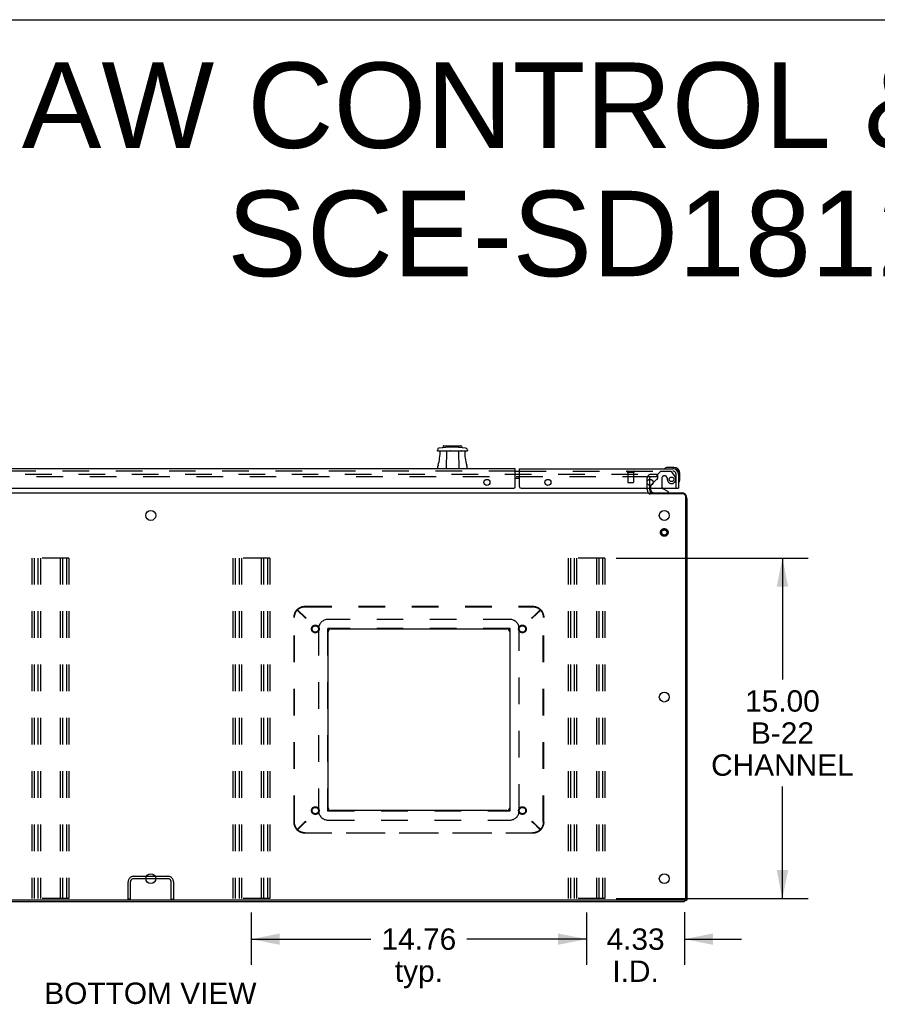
# Model space of a CAD drawing. Header units: inches. Extents: x 0 to 213, y 0 to 138.
# Tile 50 of 50: x 133 to 170, y 95 to 138. Entities that reach past the tile are written whole.
import ezdxf

# ---------------------------------------------------------------- set-up
doc = ezdxf.new("R2010")
doc.units = ezdxf.units.IN
doc.header["$LTSCALE"] = 11.736377
doc.header["$MEASUREMENT"] = 0
doc.linetypes.add('HIDDEN', pattern=[0.2, 0.1, -0.1])
doc.layers.get('0').update_dxf_attribs({"linetype": 'CONTINUOUS'})
for name, color, linetype in [('DEFAULT_2', 8, 'HIDDEN'), ('DIMENSIONS', 7, 'CONTINUOUS'), ('MASTER_DOOR_ASSEMBLY', 7, 'CONTINUOUS'), ('SLAVE_DOOR_ASSEMBLY', 7, 'CONTINUOUS')]:
    doc.layers.add(name, color=color, linetype=linetype)
doc.styles.get("Standard").update_dxf_attribs({"font": 'arial.ttf'})
doc.dimstyles.new('DIMSTYLE_1', dxfattribs={"dimtxt": 0.941421, "dimasz": 1.255227, "dimexe": 0.09, "dimexo": 0.07, "dimgap": 0.0375, "dimtad": 0, "dimtih": 1, "dimtoh": 1, "dimzin": 4, "dimdsep": 46, "dimtxsty": 'Standard', "dimblk": '_FILLED', "dimblk1": '_FILLED', "dimblk2": '_FILLED', "dimcen": 0.09, "dimazin": 1, "dimtfac": 1, "dimtdec": 3, "dimtofl": 0, "dimtmove": 0, "dimatfit": 3, "dimldrblk": '_FILLED', "dimfxl": 0, "dimtolj": 1, "dimtzin": 4, "dimarcsym": 0})

# ---------------------------------------------------------------- blocks, each defined once
blk = doc.blocks.new('_FILLED')
at = {"color": 0, "linetype": 'ByBlock'}
blk.add_solid([(0, 0), (-1, 0.2), (-1, -0.2)], dxfattribs=at)
blk = doc.blocks.new('*D7')
at = {"layer": 'DIMENSIONS', "color": 2, "linetype": 'Continuous'}
for p, q in [((158.86, 114.361), (167.308, 114.361)), ((166.179, 114.361), (166.179, 109.005)), ((166.179, 99.361), (166.179, 104.297)), ((158.86, 99.361), (167.308, 99.361))]:
    blk.add_line(p, q, dxfattribs=at)
at = {"layer": 'DIMENSIONS', "color": 2, "linetype": 'Continuous', "xscale": 1.2552274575, "yscale": 1.2552274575, "zscale": 1.2552274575}
for p, rotation in [((166.179, 114.361), 90), ((166.179, 99.361), 270)]:
    blk.add_blockref('_FILLED', p, dxfattribs=dict(at, rotation=rotation))
at = {"layer": 'DIMENSIONS', "color": 2, "linetype": 'Continuous', "insert": (166.179, 108.534), "char_height": 0.9414, "width": 6.27497, "attachment_point": 2, "line_spacing_factor": 0.9}
blk.add_mtext('15.00\\PB-22\\PCHANNEL', dxfattribs=at)
blk = doc.blocks.new('*D19')
at = {"layer": 'DIMENSIONS', "color": 2, "linetype": 'Continuous'}
for p, q in [((157.544, 98.74), (157.544, 96.442)), ((161.869, 98.765), (161.869, 96.442)), ((157.544, 97.572), (155.034, 97.572)), ((161.869, 97.572), (164.38, 97.572))]:
    blk.add_line(p, q, dxfattribs=at)
at = {"layer": 'DIMENSIONS', "color": 2, "linetype": 'Continuous', "xscale": 1.2552274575, "yscale": 1.2552274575, "zscale": 1.2552274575}
blk.add_blockref('_FILLED', (157.544, 97.572), dxfattribs=at)
at = {"layer": 'DIMENSIONS', "color": 2, "linetype": 'Continuous', "xscale": 1.2552274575, "yscale": 1.2552274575, "zscale": 1.2552274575, "rotation": 180}
blk.add_blockref('_FILLED', (161.869, 97.572), dxfattribs=at)
at = {"layer": 'DIMENSIONS', "color": 2, "linetype": 'Continuous', "insert": (159.707, 98.043), "char_height": 0.9414, "width": 2.55828, "attachment_point": 2, "line_spacing_factor": 0.9}
blk.add_mtext('4.33\\PI.D.', dxfattribs=at)
blk = doc.blocks.new('*D20')
at = {"layer": 'DIMENSIONS', "color": 2, "linetype": 'Continuous'}
for p, q in [((142.78, 98.74), (142.78, 96.442)), ((157.544, 98.74), (157.544, 96.442)), ((142.78, 97.572), (148.047, 97.572)), ((157.544, 97.572), (152.278, 97.572))]:
    blk.add_line(p, q, dxfattribs=at)
at = {"layer": 'DIMENSIONS', "color": 2, "linetype": 'Continuous', "xscale": 1.2552274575, "yscale": 1.2552274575, "zscale": 1.2552274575, "rotation": 180}
blk.add_blockref('_FILLED', (142.78, 97.572), dxfattribs=at)
at = {"layer": 'DIMENSIONS', "color": 2, "linetype": 'Continuous', "xscale": 1.2552274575, "yscale": 1.2552274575, "zscale": 1.2552274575}
blk.add_blockref('_FILLED', (157.544, 97.572), dxfattribs=at)
at = {"layer": 'DIMENSIONS', "color": 2, "linetype": 'Continuous', "insert": (150.162, 98.043), "char_height": 0.9414, "width": 3.28972, "attachment_point": 2, "line_spacing_factor": 0.9}
blk.add_mtext('14.76\\Ptyp.', dxfattribs=at)

msp = doc.modelspace()

# ---------------------------------------------------------------- linework, layer by layer
at = {"color": 7, "linetype": 'Continuous'}
for p, q in [((0, 138.075), (213.389, 138.075)), ((160.327, 117.19), (160.327, 117.236)), ((138.132, 100.236), (138.57, 100.236)), ((161.869, 99.309), (161.869, 99.236)), ((161.869, 99.288), (161.973, 99.288))]:
    msp.add_line(p, q, dxfattribs=at)
at = {"color": 3, "linetype": 'Continuous'}
for p, q in [((160.223, 117.644), (160.223, 117.735)), ((160.327, 117.821), (160.327, 117.558)), ((116.406, 117.236), (160.296, 117.236)), ((160.223, 117.378), (160.223, 117.44)), ((160.327, 117.44), (160.327, 117.378)), ((160.327, 117.236), (161.727, 117.236)), ((161.801, 117.184), (160.346, 117.184)), ((161.921, 99.408), (161.921, 117.064)), ((161.973, 116.989), (161.973, 99.288)), ((146.162, 103.361), (146.162, 111.111)), ((146.287, 111.236), (154.037, 111.236)), ((154.162, 111.111), (154.162, 103.361)), ((154.037, 103.236), (146.287, 103.236)), ((138.159, 100.34), (138.544, 100.34)), ((114.833, 99.236), (161.869, 99.236)), ((161.801, 99.288), (114.901, 99.288))]:
    msp.add_line(p, q, dxfattribs=at)
for points in [[(160.296, 117.203), (160.298, 117.201), (160.299, 117.2), (160.301, 117.198), (160.302, 117.197), (160.303, 117.196), (160.304, 117.195), (160.305, 117.194), (160.306, 117.193), (160.307, 117.193), (160.308, 117.193), (160.309, 117.192), (160.31, 117.192), (160.31, 117.192), (160.311, 117.192), (160.312, 117.192)], [(160.312, 117.192), (160.314, 117.192), (160.315, 117.192), (160.317, 117.192), (160.318, 117.192), (160.319, 117.191), (160.321, 117.191), (160.323, 117.191), (160.324, 117.19), (160.326, 117.19), (160.328, 117.19), (160.33, 117.189), (160.332, 117.189), (160.334, 117.188), (160.336, 117.187), (160.338, 117.186), (160.341, 117.186), (160.343, 117.185), (160.346, 117.184)]]:
    msp.add_lwpolyline(points, dxfattribs=at)
for centre in [(138.351, 116.236), (160.973, 116.236), (160.973, 108.236), (138.351, 100.236), (160.973, 100.236)]:
    msp.add_circle(centre, 0.219, dxfattribs=at)
for centre, radius, start, end in [((160.47, 117.378), 0.142, 180, 270), ((161.727, 116.989), 0.246, 0, 90), ((161.801, 117.064), 0.12, 0, 90), ((146.287, 111.111), 0.125, 90, 180), ((154.037, 111.111), 0.125, 0, 90), ((146.287, 103.361), 0.125, 180, 270), ((154.037, 103.361), 0.125, 270, 360), ((161.801, 99.408), 0.12, 270, 360)]:
    msp.add_arc(centre, radius, start, end, dxfattribs=at)
at = {"layer": 'DEFAULT_2', "color": 8, "linetype": 'HIDDEN'}
for p, q in [((116.39, 118.048), (160.312, 118.048)), ((160.327, 118.048), (160.64, 118.048)), ((160.64, 118.048), (160.64, 117.944)), ((160.312, 117.944), (116.39, 117.944)), ((160.223, 117.735), (160.223, 117.874)), ((160.223, 117.44), (160.223, 117.644)), ((160.64, 117.944), (160.327, 117.944)), ((160.327, 117.874), (160.327, 117.821)), ((160.327, 117.558), (160.327, 117.44)), ((133.11, 114.361), (133.11, 99.361)), ((134.735, 114.361), (133.11, 114.361)), ((133.214, 114.361), (133.214, 99.361)), ((133.381, 114.361), (133.381, 99.361)), ((133.485, 114.361), (133.485, 99.361)), ((134.36, 114.361), (134.36, 99.361)), ((134.464, 114.361), (134.464, 99.361)), ((134.631, 114.361), (134.631, 99.361)), ((134.735, 114.361), (134.735, 99.361)), ((141.968, 114.361), (141.968, 99.361)), ((143.593, 114.361), (141.968, 114.361)), ((142.072, 114.361), (142.072, 99.361)), ((142.239, 114.361), (142.239, 99.361)), ((142.343, 114.361), (142.343, 99.361)), ((143.218, 114.361), (143.218, 99.361)), ((143.322, 114.361), (143.322, 99.361)), ((143.489, 114.361), (143.489, 99.361)), ((143.593, 114.361), (143.593, 99.361)), ((158.357, 114.361), (156.732, 114.361)), ((156.732, 114.361), (156.732, 99.361)), ((156.836, 114.361), (156.836, 99.361)), ((157.003, 114.361), (157.003, 99.361)), ((157.107, 114.361), (157.107, 99.361)), ((157.982, 114.361), (157.982, 99.361)), ((158.086, 114.361), (158.086, 99.361)), ((158.253, 114.361), (158.253, 99.361)), ((158.357, 114.361), (158.357, 99.361)), ((144.794, 112.084), (144.794, 112.065)), ((144.794, 112.084), (145.154, 111.747)), ((144.794, 112.065), (145.154, 111.728)), ((144.795, 112.084), (144.814, 112.084)), ((145.143, 111.735), (144.795, 112.084)), ((145.162, 111.735), (144.814, 112.084)), ((145.158, 112.236), (155.167, 112.236)), ((145.158, 112.216), (155.167, 112.216)), ((155.162, 111.735), (155.51, 112.084)), ((155.53, 112.084), (155.17, 111.747)), ((155.53, 112.065), (155.17, 111.728)), ((155.182, 111.735), (155.53, 112.084)), ((155.53, 112.084), (155.51, 112.084)), ((155.53, 112.084), (155.53, 112.065)), ((144.662, 102.731), (144.662, 111.74)), ((144.682, 102.731), (144.682, 111.74)), ((145.143, 111.735), (145.162, 111.735)), ((145.154, 111.747), (145.154, 111.728)), ((145.154, 111.747), (145.182, 111.728)), ((145.154, 111.728), (145.182, 111.708)), ((145.162, 111.755), (145.162, 111.735)), ((145.182, 111.728), (145.162, 111.755)), ((145.166, 111.748), (145.162, 111.755)), ((145.166, 111.732), (145.162, 111.735)), ((145.182, 111.708), (145.162, 111.735)), ((145.182, 111.715), (145.162, 111.725)), ((145.172, 111.735), (145.166, 111.748)), ((145.172, 111.726), (145.166, 111.732)), ((145.182, 111.715), (145.172, 111.735)), ((145.182, 111.715), (145.172, 111.726)), ((145.182, 111.715), (145.172, 111.725)), ((145.182, 111.728), (145.182, 111.708)), ((154.171, 111.655), (146.153, 111.655)), ((155.142, 111.728), (155.162, 111.755)), ((155.17, 111.747), (155.142, 111.728)), ((155.142, 111.708), (155.162, 111.735)), ((155.142, 111.715), (155.152, 111.735)), ((155.17, 111.728), (155.142, 111.708)), ((155.142, 111.728), (155.142, 111.708)), ((155.142, 111.715), (155.152, 111.726)), ((155.142, 111.715), (155.162, 111.725)), ((155.142, 111.715), (155.152, 111.725)), ((155.152, 111.725), (155.159, 111.732)), ((155.159, 111.732), (155.162, 111.735)), ((155.162, 111.755), (155.162, 111.735)), ((155.182, 111.735), (155.162, 111.735)), ((155.162, 111.725), (155.175, 111.732)), ((155.17, 111.747), (155.17, 111.728)), ((155.175, 111.732), (155.182, 111.735)), ((155.643, 102.731), (155.643, 111.74)), ((155.662, 102.731), (155.662, 111.74)), ((145.743, 111.245), (145.743, 103.227)), ((146.143, 111.245), (146.143, 103.227)), ((154.171, 111.255), (146.153, 111.255)), ((154.181, 103.227), (154.181, 111.245)), ((154.581, 103.227), (154.581, 111.245)), ((146.153, 103.217), (154.171, 103.217)), ((146.153, 102.817), (154.171, 102.817)), ((145.154, 102.744), (144.794, 102.406)), ((145.154, 102.724), (144.794, 102.387)), ((144.794, 102.387), (144.794, 102.406)), ((144.795, 102.387), (145.143, 102.736)), ((144.795, 102.387), (144.814, 102.387)), ((144.814, 102.387), (145.162, 102.736)), ((145.149, 102.739), (145.143, 102.736)), ((145.143, 102.736), (145.162, 102.736)), ((145.162, 102.746), (145.149, 102.739)), ((145.182, 102.763), (145.154, 102.744)), ((145.154, 102.724), (145.154, 102.744)), ((145.182, 102.743), (145.154, 102.724)), ((145.162, 102.736), (145.182, 102.763)), ((145.182, 102.756), (145.162, 102.746)), ((145.162, 102.716), (145.182, 102.743)), ((145.165, 102.739), (145.162, 102.736)), ((145.162, 102.716), (145.162, 102.736)), ((145.172, 102.746), (145.165, 102.739)), ((145.182, 102.756), (145.172, 102.736)), ((145.182, 102.756), (145.172, 102.746)), ((145.182, 102.756), (145.172, 102.746)), ((145.182, 102.743), (145.182, 102.763)), ((155.142, 102.763), (155.17, 102.744)), ((155.162, 102.736), (155.142, 102.763)), ((155.142, 102.763), (155.142, 102.743)), ((155.142, 102.756), (155.162, 102.746)), ((155.142, 102.756), (155.152, 102.746)), ((155.142, 102.756), (155.152, 102.746)), ((155.142, 102.756), (155.152, 102.736)), ((155.142, 102.743), (155.17, 102.724)), ((155.162, 102.716), (155.142, 102.743)), ((155.152, 102.746), (155.159, 102.739)), ((155.152, 102.736), (155.159, 102.723)), ((155.159, 102.739), (155.162, 102.736)), ((155.159, 102.723), (155.162, 102.716)), ((155.182, 102.736), (155.162, 102.736)), ((155.51, 102.387), (155.162, 102.736)), ((155.162, 102.736), (155.162, 102.716)), ((155.17, 102.744), (155.53, 102.406)), ((155.17, 102.744), (155.17, 102.724)), ((155.17, 102.724), (155.53, 102.387)), ((155.53, 102.387), (155.182, 102.736)), ((155.53, 102.387), (155.51, 102.387)), ((155.53, 102.387), (155.53, 102.406)), ((145.158, 102.255), (155.167, 102.255)), ((155.167, 102.236), (145.158, 102.236)), ((137.598, 100.34), (138.159, 100.34)), ((137.598, 100.236), (138.132, 100.236)), ((138.544, 100.34), (139.105, 100.34)), ((138.57, 100.236), (139.105, 100.236)), ((137.351, 99.34), (137.351, 100.093)), ((137.455, 99.34), (137.455, 100.093)), ((139.247, 99.34), (139.247, 100.093)), ((139.351, 100.093), (139.351, 99.34)), ((134.735, 99.361), (133.11, 99.361)), ((137.455, 99.34), (137.351, 99.34)), ((139.247, 99.34), (139.351, 99.34)), ((143.593, 99.361), (141.968, 99.361)), ((158.357, 99.361), (156.732, 99.361))]:
    msp.add_line(p, q, dxfattribs=at)
for points in [[(144.662, 111.74), (144.662, 111.757), (144.663, 111.774), (144.665, 111.792), (144.667, 111.809), (144.669, 111.826), (144.672, 111.843), (144.676, 111.859), (144.68, 111.876), (144.685, 111.892), (144.691, 111.909), (144.696, 111.925), (144.703, 111.941), (144.71, 111.956), (144.717, 111.972), (144.725, 111.987), (144.734, 112.002), (144.743, 112.016), (144.752, 112.03), (144.762, 112.044), (144.773, 112.058), (144.783, 112.071), (144.795, 112.084)], [(144.682, 111.74), (144.682, 111.757), (144.683, 111.774), (144.684, 111.792), (144.686, 111.809), (144.689, 111.826), (144.692, 111.843), (144.696, 111.859), (144.7, 111.876), (144.705, 111.892), (144.71, 111.909), (144.716, 111.925), (144.722, 111.941), (144.729, 111.956), (144.737, 111.972), (144.745, 111.987), (144.753, 112.002), (144.762, 112.016), (144.772, 112.03), (144.782, 112.044), (144.792, 112.058), (144.803, 112.071), (144.814, 112.084)], [(144.794, 112.084), (144.806, 112.096), (144.819, 112.107), (144.831, 112.118), (144.844, 112.129), (144.858, 112.139), (144.871, 112.148), (144.885, 112.157), (144.9, 112.166), (144.914, 112.174), (144.929, 112.182), (144.945, 112.189), (144.96, 112.196), (144.976, 112.202), (144.992, 112.208), (145.008, 112.213), (145.024, 112.218), (145.04, 112.222), (145.057, 112.226), (145.073, 112.229), (145.09, 112.231), (145.107, 112.233), (145.124, 112.234), (145.141, 112.235), (145.158, 112.236)], [(144.794, 112.065), (144.806, 112.076), (144.819, 112.088), (144.831, 112.099), (144.844, 112.109), (144.858, 112.119), (144.871, 112.129), (144.885, 112.138), (144.9, 112.147), (144.914, 112.155), (144.929, 112.163), (144.945, 112.17), (144.96, 112.177), (144.976, 112.183), (144.992, 112.189), (145.008, 112.194), (145.024, 112.198), (145.04, 112.202), (145.057, 112.206), (145.073, 112.209), (145.09, 112.212), (145.107, 112.214), (145.124, 112.215), (145.141, 112.216), (145.158, 112.216)], [(155.167, 112.236), (155.184, 112.235), (155.2, 112.234), (155.217, 112.233), (155.234, 112.231), (155.251, 112.229), (155.268, 112.226), (155.284, 112.222), (155.3, 112.218), (155.317, 112.213), (155.333, 112.208), (155.349, 112.202), (155.364, 112.196), (155.38, 112.189), (155.395, 112.182), (155.41, 112.174), (155.425, 112.166), (155.439, 112.157), (155.453, 112.148), (155.467, 112.139), (155.48, 112.129), (155.493, 112.118), (155.506, 112.107), (155.518, 112.096), (155.53, 112.084)], [(155.167, 112.216), (155.184, 112.216), (155.2, 112.215), (155.217, 112.214), (155.234, 112.212), (155.251, 112.209), (155.268, 112.206), (155.284, 112.202), (155.3, 112.198), (155.317, 112.194), (155.333, 112.189), (155.349, 112.183), (155.364, 112.177), (155.38, 112.17), (155.395, 112.163), (155.41, 112.155), (155.425, 112.147), (155.439, 112.138), (155.453, 112.129), (155.467, 112.119), (155.48, 112.109), (155.493, 112.099), (155.506, 112.088), (155.518, 112.076), (155.53, 112.065)], [(155.51, 112.084), (155.521, 112.071), (155.532, 112.058), (155.543, 112.044), (155.553, 112.03), (155.562, 112.016), (155.571, 112.002), (155.579, 111.987), (155.587, 111.972), (155.595, 111.956), (155.602, 111.941), (155.608, 111.925), (155.614, 111.909), (155.62, 111.892), (155.624, 111.876), (155.629, 111.859), (155.632, 111.843), (155.635, 111.826), (155.638, 111.809), (155.64, 111.792), (155.642, 111.774), (155.642, 111.757), (155.643, 111.74)], [(155.53, 112.084), (155.541, 112.071), (155.552, 112.058), (155.562, 112.044), (155.572, 112.03), (155.582, 112.016), (155.59, 112.002), (155.599, 111.987), (155.607, 111.972), (155.614, 111.956), (155.621, 111.941), (155.628, 111.925), (155.634, 111.909), (155.639, 111.892), (155.644, 111.876), (155.648, 111.859), (155.652, 111.843), (155.655, 111.826), (155.658, 111.809), (155.66, 111.792), (155.661, 111.774), (155.662, 111.757), (155.662, 111.74)], [(145.162, 111.725), (145.149, 111.732), (145.143, 111.735)], [(145.172, 111.725), (145.165, 111.732), (145.162, 111.735)], [(155.152, 111.735), (155.159, 111.748), (155.162, 111.755)], [(155.152, 111.726), (155.159, 111.732), (155.162, 111.735)], [(144.795, 102.387), (144.783, 102.4), (144.773, 102.413), (144.762, 102.427), (144.752, 102.441), (144.743, 102.455), (144.734, 102.469), (144.725, 102.484), (144.717, 102.499), (144.71, 102.515), (144.703, 102.53), (144.696, 102.546), (144.691, 102.562), (144.685, 102.579), (144.68, 102.595), (144.676, 102.612), (144.672, 102.628), (144.669, 102.645), (144.667, 102.662), (144.665, 102.68), (144.663, 102.697), (144.662, 102.714), (144.662, 102.731)], [(144.814, 102.387), (144.803, 102.4), (144.792, 102.413), (144.782, 102.427), (144.772, 102.441), (144.762, 102.455), (144.753, 102.469), (144.745, 102.484), (144.737, 102.499), (144.729, 102.515), (144.722, 102.53), (144.716, 102.546), (144.71, 102.562), (144.705, 102.579), (144.7, 102.595), (144.696, 102.612), (144.692, 102.628), (144.689, 102.645), (144.686, 102.662), (144.684, 102.68), (144.683, 102.697), (144.682, 102.714), (144.682, 102.731)], [(145.158, 102.255), (145.141, 102.255), (145.124, 102.256), (145.107, 102.258), (145.09, 102.259), (145.073, 102.262), (145.057, 102.265), (145.04, 102.269), (145.024, 102.273), (145.008, 102.277), (144.992, 102.283), (144.976, 102.288), (144.96, 102.294), (144.945, 102.301), (144.929, 102.308), (144.914, 102.316), (144.9, 102.324), (144.885, 102.333), (144.871, 102.342), (144.858, 102.352), (144.844, 102.362), (144.831, 102.372), (144.819, 102.383), (144.806, 102.395), (144.794, 102.406)], [(145.158, 102.236), (145.141, 102.236), (145.124, 102.237), (145.107, 102.238), (145.09, 102.24), (145.073, 102.242), (145.057, 102.245), (145.04, 102.249), (145.024, 102.253), (145.008, 102.258), (144.992, 102.263), (144.976, 102.269), (144.96, 102.275), (144.945, 102.282), (144.929, 102.289), (144.914, 102.297), (144.9, 102.305), (144.885, 102.314), (144.871, 102.323), (144.858, 102.332), (144.844, 102.342), (144.831, 102.353), (144.819, 102.364), (144.806, 102.375), (144.794, 102.387)], [(145.172, 102.746), (145.166, 102.739), (145.162, 102.736)], [(145.172, 102.736), (145.166, 102.723), (145.162, 102.716)], [(155.152, 102.746), (155.159, 102.739), (155.162, 102.736)], [(155.162, 102.746), (155.175, 102.739), (155.182, 102.736)], [(155.53, 102.406), (155.518, 102.395), (155.506, 102.383), (155.493, 102.372), (155.48, 102.362), (155.467, 102.352), (155.453, 102.342), (155.439, 102.333), (155.425, 102.324), (155.41, 102.316), (155.395, 102.308), (155.38, 102.301), (155.364, 102.294), (155.349, 102.288), (155.333, 102.283), (155.317, 102.277), (155.3, 102.273), (155.284, 102.269), (155.268, 102.265), (155.251, 102.262), (155.234, 102.259), (155.217, 102.258), (155.2, 102.256), (155.184, 102.255), (155.167, 102.255)], [(155.53, 102.387), (155.518, 102.375), (155.506, 102.364), (155.493, 102.353), (155.48, 102.342), (155.467, 102.332), (155.453, 102.323), (155.439, 102.314), (155.425, 102.305), (155.41, 102.297), (155.395, 102.289), (155.38, 102.282), (155.364, 102.275), (155.349, 102.269), (155.333, 102.263), (155.317, 102.258), (155.3, 102.253), (155.284, 102.249), (155.268, 102.245), (155.251, 102.242), (155.234, 102.24), (155.217, 102.238), (155.2, 102.237), (155.184, 102.236), (155.167, 102.236)], [(155.643, 102.731), (155.642, 102.714), (155.642, 102.697), (155.64, 102.68), (155.638, 102.662), (155.635, 102.645), (155.632, 102.628), (155.629, 102.612), (155.624, 102.595), (155.62, 102.579), (155.614, 102.562), (155.608, 102.546), (155.602, 102.53), (155.595, 102.515), (155.587, 102.499), (155.579, 102.484), (155.571, 102.469), (155.562, 102.455), (155.553, 102.441), (155.543, 102.427), (155.532, 102.413), (155.521, 102.4), (155.51, 102.387)], [(155.662, 102.731), (155.662, 102.714), (155.661, 102.697), (155.66, 102.68), (155.658, 102.662), (155.655, 102.645), (155.652, 102.628), (155.648, 102.612), (155.644, 102.595), (155.639, 102.579), (155.634, 102.562), (155.628, 102.546), (155.621, 102.53), (155.614, 102.515), (155.607, 102.499), (155.599, 102.484), (155.59, 102.469), (155.582, 102.455), (155.572, 102.441), (155.562, 102.427), (155.552, 102.413), (155.541, 102.4), (155.53, 102.387)]]:
    msp.add_lwpolyline(points, dxfattribs=at)
for centre, radius in [((160.973, 115.486), 0.169), ((160.973, 115.486), 0.125), ((160.973, 115.486), 0.124), ((160.973, 115.486), 0.114), ((145.6, 111.236), 0.169), ((145.6, 111.236), 0.141), ((154.725, 111.236), 0.169), ((154.725, 111.236), 0.141), ((145.6, 103.236), 0.169), ((145.6, 103.236), 0.141), ((154.725, 103.236), 0.169), ((154.725, 103.236), 0.141)]:
    msp.add_circle(centre, radius, dxfattribs=at)
for centre, radius, start, end in [((160.397, 117.874), 0.174, 90, 180), ((160.397, 117.874), 0.07, 90, 180), ((160.47, 117.378), 0.246, 180, 225.7759), ((146.153, 111.245), 0.41, 90, 180), ((154.171, 111.245), 0.41, 0, 90), ((146.153, 111.245), 0.01, 90, 180), ((154.171, 111.245), 0.01, 0, 90), ((146.153, 103.227), 0.41, 180, 270), ((146.153, 103.227), 0.01, 180, 270), ((154.171, 103.227), 0.41, 270, 360), ((154.171, 103.227), 0.01, 270, 360), ((137.598, 100.093), 0.246, 90, 180), ((137.598, 100.093), 0.142, 90, 180), ((139.105, 100.093), 0.246, 0, 90), ((139.105, 100.093), 0.142, 0, 90)]:
    msp.add_arc(centre, radius, start, end, dxfattribs=at)
at = {"layer": 'MASTER_DOOR_ASSEMBLY', "color": 7, "linetype": 'Continuous'}
for p, q in [((151.238, 119.284), (151.218, 119.234)), ((151.266, 119.302), (152.014, 119.302)), ((151.529, 119.309), (151.75, 119.309)), ((151.529, 119.302), (151.529, 119.309)), ((151.546, 119.302), (151.546, 119.309)), ((151.64, 119.302), (151.64, 119.309)), ((151.733, 119.302), (151.733, 119.309)), ((151.75, 119.302), (151.75, 119.309)), ((152.041, 119.284), (152.062, 119.234)), ((150.98, 119.086), (150.979, 119.116)), ((150.98, 119.086), (152.299, 119.086)), ((151.098, 119.081), (152.181, 119.081)), ((151.374, 119.081), (151.36, 118.294)), ((151.905, 119.081), (151.919, 118.294)), ((152.3, 119.116), (152.299, 119.086)), ((151, 118.294), (151.004, 118.403)), ((152.276, 118.403), (152.279, 118.294)), ((154.411, 118.19), (154.501, 118.19)), ((154.501, 117.87), (154.411, 117.87))]:
    msp.add_line(p, q, dxfattribs=at)
at = {"layer": 'MASTER_DOOR_ASSEMBLY', "color": 8, "linetype": 'HIDDEN'}
msp.add_line((154.411, 118.19), (115.333, 118.19), dxfattribs=at)
at = {"layer": 'MASTER_DOOR_ASSEMBLY', "color": 3, "linetype": 'Continuous'}
for p, q in [((154.411, 118.294), (115.351, 118.294)), ((154.411, 117.502), (154.411, 118.294)), ((115.124, 117.44), (154.348, 117.44))]:
    msp.add_line(p, q, dxfattribs=at)
at = {"layer": 'MASTER_DOOR_ASSEMBLY', "color": 7, "linetype": 'Continuous'}
for points in [[(151.218, 119.234), (151.217, 119.233), (151.215, 119.228), (151.212, 119.225), (151.208, 119.222), (151.204, 119.219), (151.199, 119.217), (151.194, 119.216)], [(151.211, 119.086), (151.212, 119.085), (151.214, 119.085), (151.215, 119.084), (151.217, 119.083), (151.219, 119.082), (151.22, 119.081)], [(152.06, 119.081), (152.06, 119.082), (152.062, 119.083), (152.064, 119.084), (152.066, 119.085), (152.067, 119.085), (152.069, 119.086)], [(152.086, 119.216), (152.081, 119.217), (152.076, 119.219), (152.071, 119.222), (152.068, 119.225), (152.065, 119.228), (152.062, 119.233), (152.062, 119.234)]]:
    msp.add_lwpolyline(points, dxfattribs=at)
at = {"layer": 'MASTER_DOOR_ASSEMBLY', "color": 3, "linetype": 'Continuous'}
msp.add_circle((153.161, 117.69), 0.133, dxfattribs=at)
at = {"layer": 'MASTER_DOOR_ASSEMBLY', "color": 7, "linetype": 'Continuous'}
for centre, radius, start, end in [((151.266, 119.273), 0.0295, 90, 157.5), ((152.014, 119.273), 0.0295, 22.5, 90), ((151.058, 119.118), 0.0787, 98.674, 182), ((148.774, 119.081), 2.325, 344.2465, 360), ((151.64, 115.304), 3.937, 81.326, 98.674), ((151.226, 119.076), 0.00984, 30, 75), ((151.56, 119.076), 0.00984, 30.0533, 90), ((151.719, 119.076), 0.00984, 90, 149.9467), ((151.904, 119.035), 0.197, 90, 93.019), ((152.053, 119.076), 0.00984, 90, 150), ((154.506, 119.081), 2.325, 180, 195.7535), ((152.222, 119.118), 0.0787, 358, 81.326), ((151.2, 118.396), 0.197, 164.2465, 178), ((152.079, 118.396), 0.197, 2, 15.7535)]:
    msp.add_arc(centre, radius, start, end, dxfattribs=at)
at = {"layer": 'MASTER_DOOR_ASSEMBLY', "color": 3, "linetype": 'Continuous'}
msp.add_arc((154.348, 117.502), 0.0625, 270, 360, dxfattribs=at)
at = {"layer": 'SLAVE_DOOR_ASSEMBLY', "color": 7, "linetype": 'Continuous'}
for p, q in [((154.411, 118.19), (154.598, 118.19)), ((161.006, 118.308), (161.005, 118.307)), ((161.01, 118.309), (161.006, 118.308)), ((161.395, 118.354), (161.139, 118.354)), ((161.395, 118.294), (161.352, 118.294)), ((161.598, 118.047), (161.598, 118.091)), ((161.658, 117.834), (161.658, 118.091)), ((154.598, 117.87), (154.411, 117.87)), ((160.479, 117.666), (160.398, 117.586)), ((161.611, 117.699), (161.612, 117.699)), ((160.369, 117.44), (160.369, 117.393)), ((161.156, 117.275), (160.918, 117.413)), ((161.156, 117.236), (161.156, 117.275)), ((161.578, 117.44), (161.598, 117.44))]:
    msp.add_line(p, q, dxfattribs=at)
at = {"layer": 'SLAVE_DOOR_ASSEMBLY', "color": 3, "linetype": 'Continuous'}
for p, q in [((154.598, 118.294), (161.352, 118.294)), ((154.598, 117.502), (154.598, 118.294)), ((161.598, 118.047), (161.598, 117.44)), ((154.661, 117.44), (161.578, 117.44))]:
    msp.add_line(p, q, dxfattribs=at)
at = {"layer": 'SLAVE_DOOR_ASSEMBLY', "color": 8, "linetype": 'HIDDEN'}
for p, q in [((154.598, 118.19), (161.369, 118.19)), ((159.352, 118.147), (159.636, 118.147)), ((159.37, 118.147), (159.37, 117.7)), ((159.618, 118.147), (159.618, 117.7)), ((160.802, 118.169), (160.676, 118.043)), ((160.676, 118.043), (160.676, 117.864)), ((161.254, 118.169), (160.802, 118.169)), ((161.42, 117.991), (161.318, 118.135)), ((161.494, 117.44), (161.494, 118.047)), ((159.38, 117.69), (159.608, 117.69)), ((160.618, 117.805), (160.479, 117.666)), ((160.868, 117.879), (160.868, 117.499)), ((160.999, 117.977), (160.966, 117.977)), ((161.097, 117.89), (161.097, 117.879)), ((160.369, 117.515), (160.369, 117.44)), ((160.526, 117.236), (161.156, 117.236))]:
    msp.add_line(p, q, dxfattribs=at)
at = {"layer": 'SLAVE_DOOR_ASSEMBLY', "color": 7, "linetype": 'Continuous'}
for points in [[(161.005, 118.307), (161.003, 118.307), (161.003, 118.307)], [(161.612, 117.699), (161.612, 117.7), (161.612, 117.702), (161.613, 117.705)]]:
    msp.add_lwpolyline(points, dxfattribs=at)
at = {"layer": 'SLAVE_DOOR_ASSEMBLY', "color": 3, "linetype": 'Continuous'}
for centre in [(155.848, 117.69), (160.348, 117.69)]:
    msp.add_circle(centre, 0.133, dxfattribs=at)
at = {"layer": 'SLAVE_DOOR_ASSEMBLY', "color": 8, "linetype": 'HIDDEN'}
msp.add_circle((161.294, 117.827), 0.101, dxfattribs=at)
for centre, radius, start, end in [((159.352, 118.168), 0.0215, 90, 270), ((159.636, 118.168), 0.0215, 270, 90), ((161.254, 118.09), 0.079, 35.1, 90), ((161.352, 118.047), 0.142, 0, 90), ((161.104, 117.769), 0.386, 16.8439, 35.1), ((159.38, 117.7), 0.01, 180, 270), ((159.608, 117.7), 0.01, 270, 360), ((160.469, 117.515), 0.1, 152.9732, 180), ((160.688, 117.734), 0.1, 111.6096, 135), ((160.637, 117.864), 0.039, 291.6096, 360), ((160.966, 117.879), 0.098, 90, 180), ((160.999, 117.879), 0.098, 0, 90), ((161.49, 117.89), 0.393, 181.6599, 197.9298), ((161.294, 117.827), 0.187, 197.8482, 16.8439), ((160.968, 117.499), 0.1, 180, 216.5468)]:
    msp.add_arc(centre, radius, start, end, dxfattribs=at)
at = {"layer": 'SLAVE_DOOR_ASSEMBLY', "color": 7, "linetype": 'Continuous'}
for centre, radius, start, end in [((161.018, 118.305), 0.015, 120.8899, 173.6204), ((161.018, 118.309), 0.015, 186.3796, 270), ((161.139, 118.104), 0.25, 90, 120.8899), ((161.395, 118.091), 0.263, 0, 90), ((161.395, 118.091), 0.203, 0, 90), ((160.469, 117.515), 0.1, 135, 152.9732), ((161.613, 117.714), 0.015, 180, 263.6204), ((161.61, 117.714), 0.015, 276.3796, 329.1101), ((161.408, 117.834), 0.25, 329.1101, 360), ((160.526, 117.393), 0.157, 180, 270), ((160.968, 117.499), 0.1, 216.5468, 239.908)]:
    msp.add_arc(centre, radius, start, end, dxfattribs=at)
at = {"layer": 'SLAVE_DOOR_ASSEMBLY', "color": 3, "linetype": 'Continuous'}
for centre, radius, start, end in [((161.352, 118.047), 0.246, 0, 90), ((154.661, 117.502), 0.0625, 180, 270)]:
    msp.add_arc(centre, radius, start, end, dxfattribs=at)

# ---------------------------------------------------------------- texts
at = {"layer": 'DIMENSIONS', "color": 2, "linetype": 'Continuous', "attachment_point": 2, "line_spacing_factor": 0.9}
for s, insert, char_height, width in [('SAGINAW CONTROL & ENGINEERING\\PSCE-SD181205LG', (163.937, 136.19), 3.76568, 95.10798), ('BOTTOM VIEW', (138.332, 95.659), 0.94142, 9.33021)]:
    msp.add_mtext(s, dxfattribs=dict(at, insert=insert, char_height=char_height, width=width))

# ---------------------------------------------------------------- dimensions: what is measured, and where the dimension line sits
at = {"layer": 'DIMENSIONS', "color": 2, "linetype": 'Continuous'}
for base, p1, p2, angle, text, picture, middle in [((166.179, 99.361), (158.79, 114.361), (158.79, 99.361), 270, '<>\\PB-22\\PCHANNEL\\P[]', '*D7', (166.179, 106.651)), ((142.78, 97.572), (157.544, 98.81), (142.78, 98.81), 180, '<>\\Ptyp.\\P[]', '*D20', (150.162, 96.866)), ((157.544, 97.5722), (161.8691, 98.8354), (157.544, 98.8102), 180, '<>\\PI.D.\\P[]', '*D19', (159.7066, 96.8661))]:
    dim = msp.add_linear_dim(base=base, p1=p1, p2=p2, angle=angle, text=text, dimstyle='DIMSTYLE_1', dxfattribs=at)
    dim.commit()
    dim.dimension.update_dxf_attribs({"geometry": picture, "text_midpoint": middle, "dimtype": 160})

doc.saveas('drawing.dxf')
